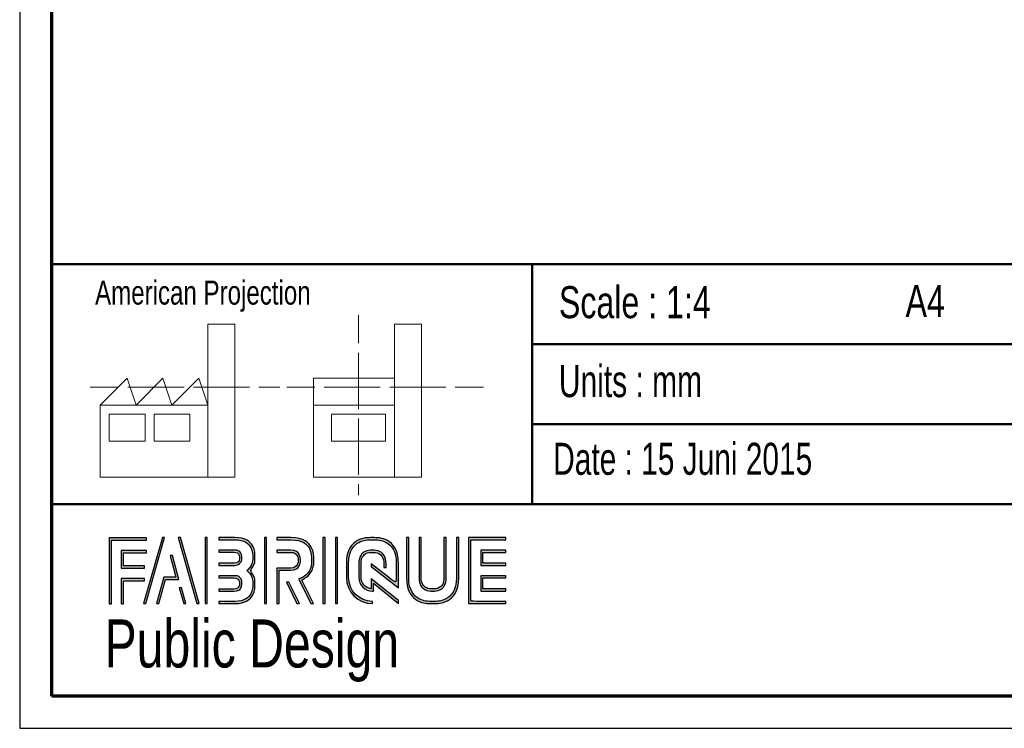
# Paper-space layout 'Section C EZ' of a CAD drawing. Header units: millimetres. Extents: x 7 to 291, y 7 to 204.
# Tile 1 of 6: x 7 to 68, y 7 to 51. Entities that reach past the tile are written whole.
import ezdxf

# ---------------------------------------------------------------- set-up
doc = ezdxf.new("R2010")
doc.units = ezdxf.units.MM
for name, color, linetype in [('LAYER1', 7, 'Continuous'), ('LAYER2', 7, 'Continuous'), ('LOGO', 7, 'Continuous')]:
    doc.layers.add(name, color=color, linetype=linetype)
doc.styles.add('SLDTEXTSTYLE0', font='TXT', dxfattribs={"width": 0.7})
doc.styles.add('SLDTEXTSTYLE1', font='TXT', dxfattribs={"width": 0.75})
doc.styles.add('SLDTEXTSTYLE2', font='TXT', dxfattribs={"width": 0.697368})

psp = doc.layouts.new('Section C EZ')

# ---------------------------------------------------------------- hatches: boundary and pattern name
at = {"layer": 'LOGO'}
for points in [[(12.156, 14.551), (12.294, 14.551), (12.294, 18.537), (14.492, 18.537), (14.492, 18.675), (12.156, 18.675)], [(15.622, 18.697), (15.479, 18.697), (14.299, 14.574), (14.441, 14.574)], [(17.783, 14.574), (16.603, 18.697), (16.456, 18.697), (17.638, 14.574)], [(18.285, 14.574), (18.285, 18.697), (18.146, 18.697), (18.146, 14.574)], [(21.988, 14.574), (21.988, 18.697), (21.85, 18.697), (21.85, 14.574)], [(25.636, 14.574), (25.636, 18.697), (25.498, 18.697), (25.498, 14.574)], [(26.42, 14.574), (26.42, 18.697), (26.282, 18.697), (26.282, 14.574)], [(13.055, 16.925), (13.055, 17.755), (14.492, 17.755), (14.492, 17.894), (12.917, 17.894), (12.917, 16.786), (14.356, 16.786), (14.356, 16.925)], [(35.498, 17.096), (35.498, 17.778), (36.929, 17.778), (36.929, 17.916), (35.359, 17.916), (35.359, 16.957), (36.929, 16.957), (36.929, 17.096)], [(15.257, 14.574), (15.669, 16.085), (16.503, 16.085), (16.108, 17.581), (15.96, 17.581), (16.324, 16.224), (15.563, 16.224), (15.117, 14.574)], [(13.055, 14.551), (13.055, 16.005), (14.356, 16.005), (14.356, 16.143), (12.917, 16.143), (12.917, 14.551)], [(36.929, 15.356), (36.929, 15.495), (35.498, 15.495), (35.498, 16.177), (36.929, 16.177), (36.929, 16.315), (35.359, 16.315), (35.359, 15.356)], [(16.955, 14.574), (16.682, 15.561), (16.534, 15.561), (16.815, 14.574)], [(24.037, 14.574), (23.378, 15.916), (23.224, 15.916), (23.883, 14.574)]]:
    psp.add_hatch(color=256, dxfattribs=at).paths.add_polyline_path(points, flags=0)
h = psp.add_hatch(color=256, dxfattribs=at)
edge = h.paths.add_edge_path(flags=0)
edge.add_line((18.997, 14.574), (20.004, 14.574))
edge.add_spline(control_points=[(20.004, 14.574), (20.698, 14.574), (21.263, 15.14), (21.263, 15.836), (21.263, 16.129), (21.148, 16.41), (20.946, 16.639), (21.148, 16.868), (21.263, 17.149), (21.263, 17.443), (21.263, 18.137), (20.698, 18.703), (20.004, 18.703)], knot_values=[0, 0, 0, 0, 1, 2, 3, 4, 5, 6, 7, 8, 9, 10, 10, 10, 10], weights=[1, 1, 1, 1, 1, 1, 1, 1, 1, 1, 1, 1, 1], degree=3, periodic=0)
edge.add_line((20.004, 18.703), (18.997, 18.703))
edge.add_line((18.997, 18.703), (18.997, 18.565))
edge.add_line((18.997, 18.565), (20.004, 18.565))
edge.add_spline(control_points=[(20.004, 18.565), (20.622, 18.565), (21.125, 18.061), (21.125, 17.443), (21.125, 17.165), (21.012, 16.897), (20.808, 16.687)], knot_values=[0, 0, 0, 0, 1, 2, 3, 4, 4, 4, 4], weights=[1, 1, 1, 1, 1, 1, 1], degree=3, periodic=0)
edge.add_line((20.808, 16.687), (20.761, 16.639))
edge.add_line((20.761, 16.639), (20.808, 16.591))
edge.add_spline(control_points=[(20.808, 16.591), (21.012, 16.381), (21.125, 16.113), (21.125, 15.836), (21.125, 15.216), (20.622, 14.712), (20.004, 14.712)], knot_values=[0, 0, 0, 0, 1, 2, 3, 4, 4, 4, 4], weights=[1, 1, 1, 1, 1, 1, 1], degree=3, periodic=0)
edge.add_line((20.004, 14.712), (18.997, 14.712))
edge.add_line((18.997, 14.712), (18.997, 14.574))
h = psp.add_hatch(color=256, dxfattribs=at)
edge = h.paths.add_edge_path(flags=0)
edge.add_line((24.758, 14.574), (24.911, 14.574))
edge.add_line((24.911, 14.574), (24.187, 16.049))
edge.add_spline(control_points=[(24.187, 16.049), (24.643, 16.293), (24.938, 16.767), (24.938, 17.287), (24.938, 18.065), (24.307, 18.697), (23.531, 18.697)], knot_values=[0, 0, 0, 0, 1, 2, 3, 4, 4, 4, 4], weights=[1, 1, 1, 1, 1, 1, 1], degree=3, periodic=0)
edge.add_line((23.531, 18.697), (22.634, 18.697))
edge.add_line((22.634, 18.697), (22.634, 18.56))
edge.add_line((22.634, 18.56), (23.531, 18.56))
edge.add_spline(control_points=[(23.531, 18.56), (24.231, 18.56), (24.8, 17.989), (24.8, 17.287), (24.8, 16.796), (24.513, 16.344), (24.069, 16.135)], knot_values=[0, 0, 0, 0, 1, 2, 3, 4, 4, 4, 4], weights=[1, 1, 1, 1, 1, 1, 1], degree=3, periodic=0)
edge.add_line((24.069, 16.135), (24.005, 16.106))
edge.add_line((24.005, 16.106), (24.758, 14.574))
h = psp.add_hatch(color=256, dxfattribs=at)
edge = h.paths.add_edge_path(flags=0)
edge.add_line((30.226, 15.56), (30.227, 17.065))
edge.add_spline(control_points=[(30.227, 17.065), (30.227, 17.965), (29.496, 18.697), (28.598, 18.697), (27.699, 18.697), (26.968, 17.965), (26.968, 17.065)], knot_values=[0, 0, 0, 0, 1, 2, 3, 4, 4, 4, 4], weights=[1, 1, 1, 1, 1, 1, 1], degree=3, periodic=0)
edge.add_line((26.968, 17.065), (26.968, 16.206))
edge.add_spline(control_points=[(26.968, 16.206), (26.968, 15.307), (27.699, 14.574), (28.597, 14.574)], knot_values=[1, 1, 1, 1, 2, 2, 2, 2], weights=[1, 1, 1, 1], degree=3, periodic=0)
edge.add_line((28.597, 14.574), (28.597, 14.712))
edge.add_spline(control_points=[(28.597, 14.712), (27.775, 14.712), (27.106, 15.383), (27.106, 16.206)], knot_values=[3, 3, 3, 3, 4, 4, 4, 4], weights=[1, 1, 1, 1], degree=3, periodic=0)
edge.add_line((27.106, 16.206), (27.106, 17.065))
edge.add_spline(control_points=[(27.106, 17.065), (27.106, 17.889), (27.775, 18.56), (28.598, 18.56), (29.42, 18.56), (30.089, 17.889), (30.089, 17.065)], knot_values=[0, 0, 0, 0, 1, 2, 3, 4, 4, 4, 4], weights=[1, 1, 1, 1, 1, 1, 1], degree=3, periodic=0)
edge.add_spline(control_points=[(30.089, 17.065), (30.089, 16.066), (30.089, 15.84), (29.894, 15.988), (28.527, 17.053)], knot_values=[0, 0, 0, 0, 1, 2, 2, 2, 2], weights=[1, 1, 1, 1, 1], degree=3, periodic=0)
edge.add_line((28.527, 17.053), (28.527, 16.887))
edge.add_line((28.527, 16.887), (30.226, 15.56))
h = psp.add_hatch(color=256, dxfattribs=at)
edge = h.paths.add_edge_path(flags=0)
edge.add_line((30.726, 18.697), (30.726, 16.206))
edge.add_spline(control_points=[(30.726, 16.206), (30.726, 15.307), (31.457, 14.574), (32.355, 14.574), (33.254, 14.574), (33.985, 15.307), (33.985, 16.206)], knot_values=[0, 0, 0, 0, 1, 2, 3, 4, 4, 4, 4], weights=[1, 1, 1, 1, 1, 1, 1], degree=3, periodic=0)
edge.add_line((33.985, 16.206), (33.985, 18.697))
edge.add_line((33.985, 18.697), (33.847, 18.697))
edge.add_line((33.847, 18.697), (33.847, 16.206))
edge.add_spline(control_points=[(33.847, 16.206), (33.847, 15.383), (33.178, 14.712), (32.355, 14.712), (31.533, 14.712), (30.864, 15.383), (30.864, 16.206)], knot_values=[0, 0, 0, 0, 1, 2, 3, 4, 4, 4, 4], weights=[1, 1, 1, 1, 1, 1, 1], degree=3, periodic=0)
edge.add_line((30.864, 16.206), (30.864, 18.697))
edge.add_line((30.864, 18.697), (30.726, 18.697))
h = psp.add_hatch(color=256, dxfattribs=at)
edge = h.paths.add_edge_path(flags=0)
edge.add_line((31.506, 18.697), (31.506, 16.208))
edge.add_spline(control_points=[(31.506, 16.208), (31.506, 15.739), (31.887, 15.357), (32.355, 15.357), (32.823, 15.357), (33.204, 15.739), (33.204, 16.208)], knot_values=[0, 0, 0, 0, 1, 2, 3, 4, 4, 4, 4], weights=[1, 1, 1, 1, 1, 1, 1], degree=3, periodic=0)
edge.add_line((33.204, 16.208), (33.204, 18.697))
edge.add_line((33.204, 18.697), (33.067, 18.697))
edge.add_line((33.067, 18.697), (33.067, 16.208))
edge.add_spline(control_points=[(33.067, 16.208), (33.067, 15.815), (32.747, 15.495), (32.355, 15.495), (31.963, 15.495), (31.644, 15.815), (31.644, 16.208)], knot_values=[0, 0, 0, 0, 1, 2, 3, 4, 4, 4, 4], weights=[1, 1, 1, 1, 1, 1, 1], degree=3, periodic=0)
edge.add_line((31.644, 16.208), (31.644, 18.697))
edge.add_line((31.644, 18.697), (31.506, 18.697))
h = psp.add_hatch(color=256, dxfattribs=at)
edge = h.paths.add_edge_path(flags=0)
edge.add_line((36.929, 14.574), (36.929, 14.712))
edge.add_spline(control_points=[(36.929, 14.712), (34.866, 14.712), (34.736, 14.712), (34.736, 14.843), (34.736, 18.429), (34.736, 18.56)], knot_values=[0, 0, 0, 0, 1, 2, 3, 3, 3, 3], weights=[1, 1, 1, 1, 1, 1], degree=3, periodic=0)
edge.add_line((34.736, 18.56), (36.929, 18.56))
edge.add_line((36.929, 18.56), (36.929, 18.697))
edge.add_line((36.929, 18.697), (34.598, 18.697))
edge.add_line((34.598, 18.697), (34.598, 14.574))
edge.add_line((34.598, 14.574), (36.929, 14.574))
h = psp.add_hatch(color=256, dxfattribs=at)
edge = h.paths.add_edge_path(flags=0)
edge.add_line((18.997, 16.957), (20.002, 16.957))
edge.add_spline(control_points=[(20.002, 16.957), (20.255, 16.988), (20.438, 17.197), (20.438, 17.442), (20.438, 17.712), (20.224, 17.924), (19.95, 17.924)], knot_values=[0, 0, 0, 0, 1, 2, 3, 4, 4, 4, 4], weights=[1, 1, 1, 1, 1, 1, 1], degree=3, periodic=0)
edge.add_line((19.95, 17.924), (18.997, 17.924))
edge.add_line((18.997, 17.924), (18.997, 17.786))
edge.add_line((18.997, 17.786), (19.95, 17.786))
edge.add_spline(control_points=[(19.95, 17.786), (20.146, 17.786), (20.3, 17.635), (20.3, 17.442), (20.3, 17.266), (20.168, 17.117), (19.993, 17.094)], knot_values=[0, 0, 0, 0, 1, 2, 3, 4, 4, 4, 4], weights=[1, 1, 1, 1, 1, 1, 1], degree=3, periodic=0)
edge.add_line((19.993, 17.094), (18.997, 17.095))
edge.add_line((18.997, 17.095), (18.997, 16.957))
h = psp.add_hatch(color=256, dxfattribs=at)
edge = h.paths.add_edge_path(flags=0)
edge.add_line((22.634, 17.778), (23.477, 17.778))
edge.add_spline(control_points=[(23.477, 17.778), (23.744, 17.778), (23.961, 17.558), (23.961, 17.287), (23.961, 17.017), (23.744, 16.796), (23.477, 16.796)], knot_values=[0, 0, 0, 0, 1, 2, 3, 4, 4, 4, 4], weights=[1, 1, 1, 1, 1, 1, 1], degree=3, periodic=0)
edge.add_line((23.477, 16.796), (22.634, 16.796))
edge.add_line((22.634, 16.796), (22.634, 14.574))
edge.add_line((22.634, 14.574), (22.772, 14.574))
edge.add_line((22.772, 14.574), (22.772, 16.659))
edge.add_line((22.772, 16.659), (23.477, 16.659))
edge.add_spline(control_points=[(23.477, 16.659), (23.82, 16.659), (24.099, 16.94), (24.099, 17.287), (24.099, 17.634), (23.82, 17.916), (23.477, 17.916)], knot_values=[0, 0, 0, 0, 1, 2, 3, 4, 4, 4, 4], weights=[1, 1, 1, 1, 1, 1, 1], degree=3, periodic=0)
edge.add_line((23.477, 17.916), (22.634, 17.916))
edge.add_line((22.634, 17.916), (22.634, 17.778))
h = psp.add_hatch(color=256, dxfattribs=at)
edge = h.paths.add_edge_path(flags=0)
edge.add_line((30.226, 14.574), (30.226, 14.766))
edge.add_line((30.226, 14.766), (28.527, 16.133))
edge.add_line((28.527, 16.133), (28.527, 15.508))
edge.add_spline(control_points=[(28.527, 15.508), (28.169, 15.545), (27.886, 15.839), (27.886, 16.208)], knot_values=[0, 0, 0, 0, 1, 1, 1, 1], weights=[1, 1, 1, 1], degree=3, periodic=0)
edge.add_line((27.886, 16.208), (27.886, 17.064))
edge.add_spline(control_points=[(27.886, 17.064), (27.886, 17.457), (28.206, 17.777), (28.598, 17.777), (28.99, 17.777), (29.309, 17.457), (29.309, 17.064)], knot_values=[0, 0, 0, 0, 1, 2, 3, 4, 4, 4, 4], weights=[1, 1, 1, 1, 1, 1, 1], degree=3, periodic=0)
edge.add_line((29.309, 17.064), (29.308, 16.827))
edge.add_line((29.308, 16.827), (29.447, 16.826))
edge.add_line((29.447, 16.826), (29.447, 17.064))
edge.add_spline(control_points=[(29.447, 17.064), (29.447, 17.533), (29.066, 17.915), (28.598, 17.915), (28.13, 17.915), (27.748, 17.533), (27.748, 17.064)], knot_values=[0, 0, 0, 0, 1, 2, 3, 4, 4, 4, 4], weights=[1, 1, 1, 1, 1, 1, 1], degree=3, periodic=0)
edge.add_line((27.748, 17.064), (27.747, 16.208))
edge.add_spline(control_points=[(27.747, 16.208), (27.747, 15.738), (28.128, 15.356), (28.595, 15.356)], knot_values=[0, 0, 0, 0, 1, 1, 1, 1], weights=[1, 1, 1, 1], degree=3, periodic=0)
edge.add_line((28.595, 15.356), (28.664, 15.356))
edge.add_line((28.664, 15.356), (28.664, 15.854))
edge.add_line((28.664, 15.854), (30.226, 14.574))
h = psp.add_hatch(color=256, dxfattribs=at)
edge = h.paths.add_edge_path(flags=0)
edge.add_line((18.997, 15.347), (19.95, 15.347))
edge.add_spline(control_points=[(19.95, 15.347), (20.22, 15.347), (20.438, 15.566), (20.438, 15.836), (20.438, 16.106), (20.224, 16.317), (19.95, 16.317), (19.95, 16.317), (18.997, 16.315)], knot_values=[0, 0, 0, 0, 1, 2, 3, 4, 5, 6, 6, 6, 6], weights=[1, 1, 1, 1, 1, 1, 1, 1, 1], degree=3, periodic=0)
edge.add_line((18.997, 16.315), (18.997, 16.177))
edge.add_line((18.997, 16.177), (19.95, 16.179))
edge.add_spline(control_points=[(19.95, 16.179), (20.146, 16.179), (20.3, 16.028), (20.3, 15.836), (20.3, 15.642), (20.143, 15.484), (19.95, 15.484)], knot_values=[0, 0, 0, 0, 1, 2, 3, 4, 4, 4, 4], weights=[1, 1, 1, 1, 1, 1, 1], degree=3, periodic=0)
edge.add_line((19.95, 15.484), (18.997, 15.484))
edge.add_line((18.997, 15.484), (18.997, 15.347))

# ---------------------------------------------------------------- linework, layer by layer
at = {"layer": 'LAYER1', "lineweight": 50}
for p, q in [((8.57, 35.784), (288.57, 35.784)), ((38.57, 35.784), (38.57, 20.784)), ((38.57, 30.784), (143.57, 30.784)), ((38.57, 25.784), (143.57, 25.784)), ((8.57, 20.784), (288.57, 20.784))]:
    psp.add_line(p, q, dxfattribs=at)
at = {"layer": 'LAYER2', "lineweight": 70}
for p, q in [((8.57, 8.784), (8.57, 201.784)), ((288.57, 8.784), (8.57, 8.784))]:
    psp.add_line(p, q, dxfattribs=at)
at = {"layer": 'LOGO'}
for p, q in [((6.57, 203.784), (6.57, 6.784)), ((6.57, 6.784), (290.57, 6.784))]:
    psp.add_line(p, q, dxfattribs=at)
at = {"layer": 'LOGO', "color": 7, "linetype": 'Continuous', "lineweight": 18}
for p, q in [((27.733, 32.596), (27.733, 30.839)), ((18.321, 26.971), (18.321, 32.036)), ((18.321, 32.036), (20.003, 32.036)), ((20.003, 32.036), (20.003, 22.47)), ((31.654, 32.032), (29.972, 32.032)), ((29.972, 32.032), (29.972, 22.466)), ((31.654, 26.967), (31.654, 32.032)), ((27.733, 30.252), (27.733, 28.49)), ((11.593, 26.971), (13.275, 28.659)), ((13.275, 28.659), (13.837, 26.971)), ((13.837, 26.971), (15.519, 28.659)), ((15.519, 28.659), (16.081, 26.971)), ((16.081, 26.971), (17.763, 28.659)), ((17.763, 28.659), (18.321, 26.971)), ((24.927, 28.655), (24.927, 26.967)), ((24.927, 28.655), (29.972, 28.655)), ((27.733, 28.49), (27.733, 26.728)), ((10.981, 28.1), (12.736, 28.1)), ((13.321, 28.1), (15.076, 28.1)), ((15.076, 28.1), (16.831, 28.1)), ((17.416, 28.1), (19.171, 28.1)), ((19.171, 28.1), (20.926, 28.1)), ((21.511, 28.1), (22.809, 28.1)), ((23.245, 28.095), (24.995, 28.095)), ((25.58, 28.095), (27.335, 28.095)), ((27.335, 28.095), (29.09, 28.095)), ((29.675, 28.095), (31.43, 28.095)), ((31.43, 28.095), (33.185, 28.095)), ((33.77, 28.095), (35.525, 28.095)), ((18.321, 26.971), (11.593, 26.971)), ((11.593, 26.971), (11.593, 22.47)), ((18.321, 26.971), (18.321, 22.47)), ((24.927, 26.967), (29.972, 26.967)), ((24.927, 26.967), (24.927, 22.466)), ((31.654, 26.967), (31.654, 22.466)), ((12.156, 26.411), (14.399, 26.411)), ((12.156, 24.723), (12.156, 26.411)), ((14.399, 26.411), (14.399, 24.723)), ((14.957, 26.411), (17.201, 26.411)), ((14.957, 24.723), (14.957, 26.411)), ((17.201, 26.411), (17.201, 24.723)), ((26.051, 26.407), (29.415, 26.407)), ((26.051, 24.719), (26.051, 26.407)), ((27.733, 26.141), (27.733, 24.379)), ((29.415, 26.407), (29.415, 24.719)), ((14.399, 24.723), (12.156, 24.723)), ((17.201, 24.723), (14.957, 24.723)), ((29.415, 24.719), (26.051, 24.719)), ((27.733, 24.379), (27.733, 22.618)), ((11.593, 22.47), (18.321, 22.47)), ((18.321, 22.47), (20.003, 22.47)), ((24.927, 22.466), (31.654, 22.466)), ((27.733, 22.03), (27.733, 21.342))]:
    psp.add_line(p, q, dxfattribs=at)
at = {"layer": 'LOGO', "color": 7, "linetype": 'Continuous', "lineweight": 25}
for p, q in [((14.492, 18.675), (12.156, 18.675)), ((15.479, 18.697), (14.299, 14.574)), ((14.441, 14.574), (15.622, 18.697))]:
    psp.add_line(p, q, dxfattribs=at)
at = {"layer": 'LOGO', "color": 7, "lineweight": 25}
for p, q in [((12.156, 18.675), (12.156, 14.551)), ((12.294, 18.537), (14.492, 18.537)), ((12.294, 14.551), (12.294, 18.537)), ((14.492, 18.537), (14.492, 18.675)), ((15.622, 18.697), (15.479, 18.697)), ((16.456, 18.697), (17.638, 14.574)), ((16.603, 18.697), (16.456, 18.697)), ((17.783, 14.574), (16.603, 18.697)), ((18.146, 18.697), (18.146, 14.574)), ((18.285, 18.697), (18.146, 18.697)), ((18.285, 14.574), (18.285, 18.697)), ((18.997, 18.703), (18.997, 18.565)), ((20.004, 18.703), (18.997, 18.703)), ((18.997, 18.565), (20.004, 18.565)), ((21.85, 18.697), (21.85, 14.574)), ((21.988, 18.697), (21.85, 18.697)), ((21.988, 14.574), (21.988, 18.697)), ((23.531, 18.697), (22.634, 18.697)), ((22.634, 18.697), (22.634, 18.56)), ((22.634, 18.56), (23.531, 18.56)), ((25.498, 18.697), (25.498, 14.574)), ((25.636, 18.697), (25.498, 18.697)), ((25.636, 14.574), (25.636, 18.697)), ((26.282, 18.697), (26.282, 14.574)), ((26.42, 18.697), (26.282, 18.697)), ((26.42, 14.574), (26.42, 18.697)), ((30.864, 18.697), (30.726, 18.697)), ((30.726, 18.697), (30.726, 16.206)), ((30.864, 18.697), (30.726, 18.697)), ((30.726, 18.697), (30.726, 16.206)), ((30.864, 16.206), (30.864, 18.697)), ((30.864, 16.206), (30.864, 18.697)), ((31.644, 18.697), (31.506, 18.697)), ((31.506, 18.697), (31.506, 16.208)), ((31.644, 18.697), (31.506, 18.697)), ((31.506, 18.697), (31.506, 16.208)), ((31.644, 16.208), (31.644, 18.697)), ((31.644, 16.208), (31.644, 18.697)), ((33.067, 18.697), (33.067, 16.208)), ((33.204, 18.697), (33.067, 18.697)), ((33.067, 18.697), (33.067, 16.208)), ((33.204, 18.697), (33.067, 18.697)), ((33.204, 16.208), (33.204, 18.697)), ((33.204, 16.208), (33.204, 18.697)), ((33.847, 18.697), (33.847, 16.206)), ((33.985, 18.697), (33.847, 18.697)), ((33.847, 18.697), (33.847, 16.206)), ((33.985, 18.697), (33.847, 18.697)), ((33.985, 16.206), (33.985, 18.697)), ((33.985, 16.206), (33.985, 18.697)), ((36.929, 18.697), (34.598, 18.697)), ((34.598, 18.697), (34.598, 14.574)), ((36.929, 18.697), (34.598, 18.697)), ((34.598, 18.697), (34.598, 14.574)), ((34.736, 18.56), (36.929, 18.56)), ((34.736, 18.56), (36.929, 18.56)), ((36.929, 18.56), (36.929, 18.697)), ((36.929, 18.56), (36.929, 18.697)), ((14.492, 17.894), (12.917, 17.894)), ((12.917, 17.894), (12.917, 16.786)), ((14.492, 17.755), (14.492, 17.894)), ((18.997, 17.924), (18.997, 17.786)), ((19.95, 17.924), (18.997, 17.924)), ((23.477, 17.916), (22.634, 17.916)), ((22.634, 17.916), (22.634, 17.778)), ((23.477, 17.916), (22.634, 17.916)), ((22.634, 17.916), (22.634, 17.778)), ((36.929, 17.916), (35.359, 17.916)), ((35.359, 17.916), (35.359, 16.957)), ((36.929, 17.916), (35.359, 17.916)), ((35.359, 17.916), (35.359, 16.957)), ((36.929, 17.778), (36.929, 17.916)), ((36.929, 17.778), (36.929, 17.916)), ((13.055, 16.925), (13.055, 17.755)), ((13.055, 17.755), (14.492, 17.755)), ((16.108, 17.581), (15.96, 17.581)), ((15.96, 17.581), (16.324, 16.224)), ((16.503, 16.085), (16.108, 17.581)), ((18.997, 17.786), (19.95, 17.786)), ((22.634, 17.778), (23.477, 17.778)), ((22.634, 17.778), (23.477, 17.778)), ((35.498, 17.096), (35.498, 17.778)), ((35.498, 17.778), (36.929, 17.778)), ((35.498, 17.096), (35.498, 17.778)), ((35.498, 17.778), (36.929, 17.778)), ((12.917, 16.786), (14.356, 16.786)), ((14.356, 16.925), (13.055, 16.925)), ((14.356, 16.786), (14.356, 16.925)), ((19.993, 17.094), (18.997, 17.095)), ((18.997, 17.095), (18.997, 16.957)), ((18.997, 16.957), (20.002, 16.957)), ((20.808, 16.687), (20.761, 16.639)), ((20.761, 16.639), (20.808, 16.591)), ((23.477, 16.796), (22.634, 16.796)), ((22.634, 16.796), (22.634, 14.574)), ((23.477, 16.796), (22.634, 16.796)), ((22.634, 16.796), (22.634, 14.574)), ((22.772, 14.574), (22.772, 16.659)), ((22.772, 16.659), (23.477, 16.659)), ((22.772, 14.574), (22.772, 16.659)), ((22.772, 16.659), (23.477, 16.659)), ((26.968, 17.065), (26.968, 16.206)), ((26.968, 17.065), (26.968, 16.206)), ((27.106, 16.206), (27.106, 17.065)), ((27.106, 16.206), (27.106, 17.065)), ((27.748, 17.064), (27.747, 16.208)), ((27.886, 16.208), (27.886, 17.064)), ((28.527, 17.053), (28.527, 16.887)), ((28.527, 17.053), (28.527, 16.887)), ((28.527, 16.887), (30.226, 15.56)), ((28.527, 16.887), (30.226, 15.56)), ((29.309, 17.064), (29.308, 16.827)), ((29.308, 16.827), (29.447, 16.826)), ((29.447, 16.826), (29.447, 17.064)), ((30.226, 15.56), (30.227, 17.065)), ((30.226, 15.56), (30.227, 17.065)), ((35.359, 16.957), (36.929, 16.957)), ((35.359, 16.957), (36.929, 16.957)), ((36.929, 17.096), (35.498, 17.096)), ((36.929, 17.096), (35.498, 17.096)), ((36.929, 16.957), (36.929, 17.096)), ((36.929, 16.957), (36.929, 17.096)), ((14.356, 16.143), (12.917, 16.143)), ((12.917, 16.143), (12.917, 14.551)), ((13.055, 14.551), (13.055, 16.005)), ((13.055, 16.005), (14.356, 16.005)), ((14.356, 16.005), (14.356, 16.143)), ((15.563, 16.224), (15.117, 14.574)), ((15.257, 14.574), (15.669, 16.085)), ((16.324, 16.224), (15.563, 16.224)), ((18.997, 16.315), (18.997, 16.177)), ((18.997, 16.177), (19.95, 16.179)), ((24.069, 16.135), (24.005, 16.106)), ((24.005, 16.106), (24.758, 14.574)), ((24.911, 14.574), (24.187, 16.049)), ((30.226, 14.766), (28.527, 16.133)), ((28.527, 16.133), (28.527, 15.508)), ((36.929, 16.315), (35.359, 16.315)), ((35.359, 16.315), (35.359, 15.356)), ((36.929, 16.315), (35.359, 16.315)), ((35.359, 16.315), (35.359, 15.356)), ((35.498, 15.495), (35.498, 16.177)), ((35.498, 16.177), (36.929, 16.177)), ((35.498, 15.495), (35.498, 16.177)), ((35.498, 16.177), (36.929, 16.177)), ((36.929, 16.177), (36.929, 16.315)), ((36.929, 16.177), (36.929, 16.315)), ((16.534, 15.561), (16.815, 14.574)), ((16.682, 15.561), (16.534, 15.561)), ((16.955, 14.574), (16.682, 15.561)), ((19.95, 15.484), (18.997, 15.484)), ((18.997, 15.484), (18.997, 15.347)), ((23.224, 15.916), (23.883, 14.574)), ((23.378, 15.916), (23.224, 15.916)), ((23.224, 15.916), (23.883, 14.574)), ((23.378, 15.916), (23.224, 15.916)), ((24.037, 14.574), (23.378, 15.916)), ((24.037, 14.574), (23.378, 15.916)), ((28.664, 15.356), (28.664, 15.854)), ((28.664, 15.854), (30.226, 14.574)), ((36.929, 15.495), (35.498, 15.495)), ((36.929, 15.495), (35.498, 15.495)), ((36.929, 15.356), (36.929, 15.495)), ((36.929, 15.356), (36.929, 15.495)), ((18.997, 15.347), (19.95, 15.347)), ((28.595, 15.356), (28.664, 15.356)), ((30.226, 14.574), (30.226, 14.766)), ((35.359, 15.356), (36.929, 15.356)), ((35.359, 15.356), (36.929, 15.356)), ((12.156, 14.551), (12.294, 14.551)), ((12.917, 14.551), (13.055, 14.551)), ((14.299, 14.574), (14.441, 14.574)), ((15.117, 14.574), (15.257, 14.574)), ((16.815, 14.574), (16.955, 14.574)), ((17.638, 14.574), (17.783, 14.574)), ((18.146, 14.574), (18.285, 14.574)), ((20.004, 14.712), (18.997, 14.712)), ((18.997, 14.712), (18.997, 14.574)), ((18.997, 14.574), (20.004, 14.574)), ((21.85, 14.574), (21.988, 14.574)), ((22.634, 14.574), (22.772, 14.574)), ((22.634, 14.574), (22.772, 14.574)), ((23.883, 14.574), (24.037, 14.574)), ((23.883, 14.574), (24.037, 14.574)), ((24.758, 14.574), (24.911, 14.574)), ((25.498, 14.574), (25.636, 14.574)), ((26.282, 14.574), (26.42, 14.574)), ((28.597, 14.574), (28.597, 14.712)), ((28.597, 14.574), (28.597, 14.712)), ((34.598, 14.574), (36.929, 14.574)), ((34.598, 14.574), (36.929, 14.574)), ((36.929, 14.574), (36.929, 14.712)), ((36.929, 14.574), (36.929, 14.712))]:
    psp.add_line(p, q, dxfattribs=at)
for points, degree in [([(20.004, 14.574), (20.698, 14.574), (21.263, 15.14), (21.263, 15.836), (21.263, 16.129), (21.148, 16.41), (20.946, 16.639), (21.148, 16.868), (21.263, 17.149), (21.263, 17.443), (21.263, 18.137), (20.698, 18.703), (20.004, 18.703)], 3), ([(20.004, 18.565), (20.622, 18.565), (21.125, 18.061), (21.125, 17.443), (21.125, 17.165), (21.012, 16.897), (20.808, 16.687)], 3), ([(24.187, 16.049), (24.643, 16.293), (24.938, 16.767), (24.938, 17.287), (24.938, 18.065), (24.307, 18.697), (23.531, 18.697)], 3), ([(23.531, 18.56), (24.231, 18.56), (24.8, 17.989), (24.8, 17.287), (24.8, 16.796), (24.513, 16.344), (24.069, 16.135)], 3), ([(30.227, 17.065), (30.227, 17.965), (29.496, 18.697), (28.598, 18.697), (27.699, 18.697), (26.968, 17.965), (26.968, 17.065)], 3), ([(27.106, 17.065), (27.106, 17.889), (27.775, 18.56), (28.598, 18.56), (29.42, 18.56), (30.089, 17.889), (30.089, 17.065)], 3), ([(36.929, 14.712), (34.866, 14.712), (34.736, 14.712), (34.736, 14.843), (34.736, 18.429), (34.736, 18.56)], 3), ([(20.002, 16.957), (20.255, 16.988), (20.438, 17.197), (20.438, 17.442), (20.438, 17.712), (20.224, 17.924), (19.95, 17.924)], 3), ([(23.477, 16.659), (23.82, 16.659), (24.099, 16.94), (24.099, 17.287), (24.099, 17.634), (23.82, 17.916), (23.477, 17.916)], 3), ([(29.447, 17.064), (29.447, 17.533), (29.066, 17.915), (28.598, 17.915), (28.13, 17.915), (27.748, 17.533), (27.748, 17.064)], 3), ([(19.95, 17.786), (20.146, 17.786), (20.3, 17.635), (20.3, 17.442), (20.3, 17.266), (20.168, 17.117), (19.993, 17.094)], 3), ([(23.477, 17.778), (23.744, 17.778), (23.961, 17.558), (23.961, 17.287), (23.961, 17.017), (23.744, 16.796), (23.477, 16.796)], 3), ([(27.886, 17.064), (27.886, 17.457), (28.206, 17.777), (28.598, 17.777), (28.99, 17.777), (29.309, 17.457), (29.309, 17.064)], 3), ([(30.089, 17.065), (30.089, 16.066), (30.089, 15.84), (29.894, 15.988), (28.527, 17.053)], 3), ([(15.669, 16.085), (15.761, 16.085), (16.503, 16.085)], 2), ([(19.95, 15.347), (20.22, 15.347), (20.438, 15.566), (20.438, 15.836), (20.438, 16.106), (20.224, 16.317), (19.95, 16.317), (19.95, 16.317), (18.997, 16.315)], 3), ([(19.95, 16.179), (20.146, 16.179), (20.3, 16.028), (20.3, 15.836), (20.3, 15.642), (20.143, 15.484), (19.95, 15.484)], 3), ([(20.808, 16.591), (21.012, 16.381), (21.125, 16.113), (21.125, 15.836), (21.125, 15.216), (20.622, 14.712), (20.004, 14.712)], 3), ([(26.968, 16.206), (26.968, 15.307), (27.699, 14.574), (28.597, 14.574)], 3), ([(26.968, 16.206), (26.968, 15.307), (27.699, 14.574), (28.597, 14.574)], 3), ([(28.597, 14.712), (27.775, 14.712), (27.106, 15.383), (27.106, 16.206)], 3), ([(28.597, 14.712), (27.775, 14.712), (27.106, 15.383), (27.106, 16.206)], 3), ([(27.747, 16.208), (27.747, 15.738), (28.128, 15.356), (28.595, 15.356)], 3), ([(28.527, 15.508), (28.169, 15.545), (27.886, 15.839), (27.886, 16.208)], 3), ([(30.726, 16.206), (30.726, 15.307), (31.457, 14.574), (32.355, 14.574), (33.254, 14.574), (33.985, 15.307), (33.985, 16.206)], 3), ([(33.847, 16.206), (33.847, 15.383), (33.178, 14.712), (32.355, 14.712), (31.533, 14.712), (30.864, 15.383), (30.864, 16.206)], 3), ([(31.506, 16.208), (31.506, 15.739), (31.887, 15.357), (32.355, 15.357), (32.823, 15.357), (33.204, 15.739), (33.204, 16.208)], 3), ([(33.067, 16.208), (33.067, 15.815), (32.747, 15.495), (32.355, 15.495), (31.963, 15.495), (31.644, 15.815), (31.644, 16.208)], 3)]:
    psp.add_open_spline(points, degree=degree, dxfattribs=at)

# ---------------------------------------------------------------- texts
at = {"layer": 'LOGO', "attachment_point": 1}
for s, insert, char_height, style in [('American Projection', (11.277, 34.756), 1.5, 'SLDTEXTSTYLE1'), ('Scale : 1:4', (40.245, 34.408), 2, 'SLDTEXTSTYLE1'), ('A4', (61.891, 34.486), 2, 'SLDTEXTSTYLE1'), ('Units : mm', (40.239, 29.476), 2, 'SLDTEXTSTYLE0'), ('Date : 15 Juni 2015', (39.887, 24.622), 2, 'SLDTEXTSTYLE2'), ('Public Design', (11.869, 13.585), 3, 'SLDTEXTSTYLE1')]:
    psp.add_mtext(s, dxfattribs=dict(at, insert=insert, char_height=char_height, style=style))

doc.saveas('drawing.dxf')
